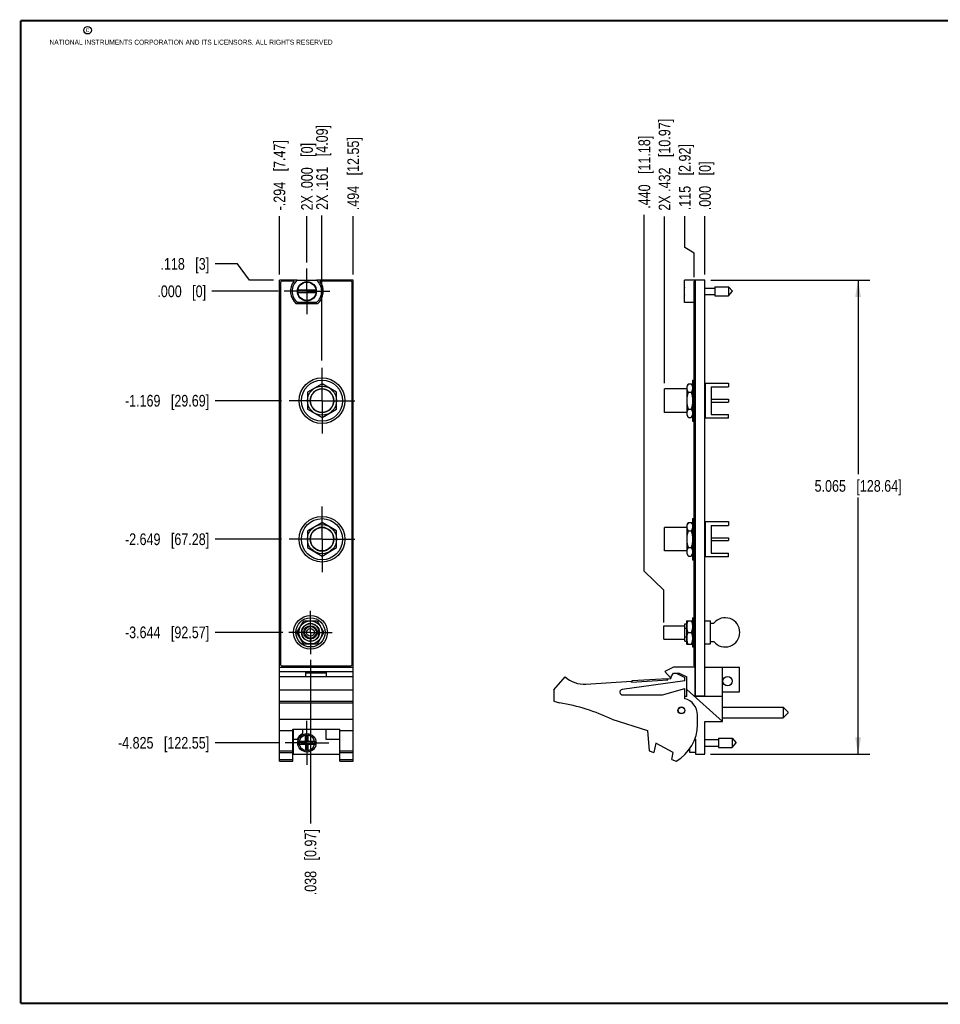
# Model space of a CAD drawing. Header units: inches. Extents: x 0.2 to 16.8, y 0.2 to 10.8.
# Tile 1 of 8: x 0.2 to 10.1, y 0.2 to 10.8. Entities that reach past the tile are written whole.
import ezdxf

# ---------------------------------------------------------------- set-up
doc = ezdxf.new("R2010")
doc.units = ezdxf.units.IN
doc.header["$LTSCALE"] = 0.935
doc.header["$MEASUREMENT"] = 0
doc.linetypes.add('CENTER', pattern=[0.6, 0.375, -0.075, 0.075, -0.075])
doc.layers.get('0').update_dxf_attribs({"linetype": 'CONTINUOUS'})
doc.layers.add('DEFAULT_1', color=7, linetype='CENTER')
doc.layers.add('DIMENSIONS', color=7, linetype='CONTINUOUS')
doc.styles.get("Standard").update_dxf_attribs({"font": 'txt', "width": 0.8})
doc.dimstyles.new('DIMSTYLE_1', dxfattribs={"dimtxt": 0.125, "dimasz": 0.18, "dimexe": 0.18, "dimexo": 0.0625, "dimgap": 0.09, "dimtad": 0, "dimtih": 1, "dimtoh": 1, "dimdec": 3, "dimzin": 4, "dimdsep": 46, "dimtxsty": 'STANDARD', "dimblk": '_FILLED', "dimblk1": '_FILLED', "dimblk2": '_FILLED', "dimcen": 0.09, "dimadec": 0, "dimazin": 0, "dimtp": 0.005, "dimtm": 0.005, "dimtfac": 1, "dimtdec": 3, "dimtofl": 0, "dimtmove": 0, "dimatfit": 3, "dimldrblk": '_FILLED', "dimfxl": 1, "dimtolj": 1, "dimtzin": 4, "dimarcsym": 0})
doc.dimstyles.new('DIMSTYLE_2', dxfattribs={"dimtxt": 0.125, "dimasz": 0.18, "dimexe": 0.18, "dimexo": 0.0625, "dimgap": 0.09, "dimtad": 0, "dimtih": 1, "dimtoh": 1, "dimdec": 3, "dimzin": 4, "dimdsep": 46, "dimtxsty": 'STANDARD', "dimblk": '_FILLED', "dimblk1": '_FILLED', "dimblk2": '_FILLED', "dimcen": 0.09, "dimadec": 0, "dimazin": 0, "dimtp": 0.005, "dimtm": 0.005, "dimtfac": 1, "dimtdec": 3, "dimtofl": 0, "dimtmove": 0, "dimatfit": 3, "dimldrblk": '_FILLED', "dimfxl": 1, "dimtolj": 1, "dimtzin": 4, "dimarcsym": 0})

# ---------------------------------------------------------------- blocks, each defined once
blk = doc.blocks.new('*D0')
at = {"layer": 'DIMENSIONS', "color": 2, "linetype": 'CONTINUOUS'}
blk.add_line((3.038, 6.698), (2.327, 6.698), dxfattribs=at)
at = {"layer": 'DIMENSIONS', "color": 2, "linetype": 'CONTINUOUS', "insert": (2.264, 6.76), "char_height": 0.125, "width": 1.425, "attachment_point": 3, "line_spacing_factor": 0.9}
blk.add_mtext('-1.169{\\Ftxt.shx;\\W1.000000;\\H0.125000; }[29.69]', dxfattribs=at)
blk = doc.blocks.new('_FILLED')
at = {"color": 0, "linetype": 'BYBLOCK'}
blk.add_solid([(0, 0), (-1, 0.174), (-1, -0.174)], dxfattribs=at)
blk = doc.blocks.new('*D1')
at = {"layer": 'DIMENSIONS', "color": 2, "linetype": 'CONTINUOUS'}
blk.add_line((3.038, 5.218), (2.327, 5.218), dxfattribs=at)
at = {"layer": 'DIMENSIONS', "color": 2, "linetype": 'CONTINUOUS', "insert": (2.264, 5.28), "char_height": 0.125, "width": 1.425, "attachment_point": 3, "line_spacing_factor": 0.9}
blk.add_mtext('-2.649{\\Ftxt.shx;\\W1.000000;\\H0.125000; }[67.28]', dxfattribs=at)
blk = doc.blocks.new('*D2')
at = {"layer": 'DIMENSIONS', "color": 2, "linetype": 'CONTINUOUS'}
blk.add_line((3.052, 4.222), (2.327, 4.222), dxfattribs=at)
at = {"layer": 'DIMENSIONS', "color": 2, "linetype": 'CONTINUOUS', "insert": (2.264, 4.285), "char_height": 0.125, "width": 1.425, "attachment_point": 3, "line_spacing_factor": 0.9}
blk.add_mtext('-3.644{\\Ftxt.shx;\\W1.000000;\\H0.125000; }[92.57]', dxfattribs=at)
blk = doc.blocks.new('*D3')
at = {"layer": 'DIMENSIONS', "color": 2, "linetype": 'CONTINUOUS'}
blk.add_line((3.012, 3.042), (2.327, 3.042), dxfattribs=at)
at = {"layer": 'DIMENSIONS', "color": 2, "linetype": 'CONTINUOUS', "insert": (2.264, 3.105), "char_height": 0.125, "width": 1.525, "attachment_point": 3, "line_spacing_factor": 0.9}
blk.add_mtext('-4.825{\\Ftxt.shx;\\W1.000000;\\H0.125000; }[122.55]', dxfattribs=at)
blk = doc.blocks.new('*D4')
at = {"layer": 'DIMENSIONS', "color": 2, "linetype": 'CONTINUOUS'}
for p, q in [((2.567, 8.16), (2.327, 8.16)), ((2.696, 7.985), (2.567, 8.16)), ((2.952, 7.985), (2.696, 7.985))]:
    blk.add_line(p, q, dxfattribs=at)
at = {"layer": 'DIMENSIONS', "color": 2, "linetype": 'CONTINUOUS', "insert": (2.264, 8.222), "char_height": 0.125, "width": 0.825, "attachment_point": 3, "line_spacing_factor": 0.9}
blk.add_mtext('.118{\\Ftxt.shx;\\W1.000000;\\H0.125000; }[3]', dxfattribs=at)
blk = doc.blocks.new('*D5')
at = {"layer": 'DIMENSIONS', "color": 2, "linetype": 'CONTINUOUS'}
blk.add_line((3.002, 7.867), (2.293, 7.867), dxfattribs=at)
at = {"layer": 'DIMENSIONS', "color": 2, "linetype": 'CONTINUOUS', "insert": (2.231, 7.929), "char_height": 0.125, "width": 0.825, "attachment_point": 3, "line_spacing_factor": 0.9}
blk.add_mtext('.000{\\Ftxt.shx;\\W1.000000;\\H0.125000; }[0]', dxfattribs=at)
blk = doc.blocks.new('*D6')
at = {"layer": 'DIMENSIONS', "color": 2, "linetype": 'CONTINUOUS'}
blk.add_line((3.014, 8.047), (3.014, 8.669), dxfattribs=at)
at = {"layer": 'DIMENSIONS', "color": 2, "linetype": 'CONTINUOUS', "insert": (2.952, 8.731), "char_height": 0.125, "width": 1.225, "attachment_point": 1, "rotation": 90, "line_spacing_factor": 0.9}
blk.add_mtext('-.294{\\Ftxt.shx;\\W1.000000;\\H0.125000; }[7.47]', dxfattribs=at)
blk = doc.blocks.new('*D7')
at = {"layer": 'DIMENSIONS', "color": 2, "linetype": 'CONTINUOUS'}
blk.add_line((3.802, 8.047), (3.802, 8.671), dxfattribs=at)
at = {"layer": 'DIMENSIONS', "color": 2, "linetype": 'CONTINUOUS', "insert": (3.74, 8.733), "char_height": 0.125, "width": 1.225, "attachment_point": 1, "rotation": 90, "line_spacing_factor": 0.9}
blk.add_mtext('.494{\\Ftxt.shx;\\W1.000000;\\H0.125000; }[12.55]', dxfattribs=at)
blk = doc.blocks.new('*D8')
at = {"layer": 'DIMENSIONS', "color": 2, "linetype": 'CONTINUOUS'}
blk.add_line((3.469, 7.129), (3.469, 8.675), dxfattribs=at)
at = {"layer": 'DIMENSIONS', "color": 2, "linetype": 'CONTINUOUS', "insert": (3.407, 8.737), "char_height": 0.125, "width": 1.425, "attachment_point": 1, "rotation": 90, "line_spacing_factor": 0.9}
blk.add_mtext('2X .161{\\Ftxt.shx;\\W1.000000;\\H0.125000; }[4.09]', dxfattribs=at)
blk = doc.blocks.new('*D9')
at = {"layer": 'DIMENSIONS', "color": 2, "linetype": 'CONTINUOUS'}
blk.add_line((3.346, 3.928), (3.346, 2.182), dxfattribs=at)
at = {"layer": 'DIMENSIONS', "color": 2, "linetype": 'CONTINUOUS', "insert": (3.284, 2.12), "char_height": 0.125, "width": 1.125, "attachment_point": 3, "rotation": 90, "line_spacing_factor": 0.9}
blk.add_mtext('.038{\\Ftxt.shx;\\W1.000000;\\H0.125000; }[0.97]', dxfattribs=at)
blk = doc.blocks.new('*D10')
at = {"layer": 'DIMENSIONS', "color": 2, "linetype": 'CONTINUOUS'}
blk.add_line((3.308, 8.173), (3.308, 8.669), dxfattribs=at)
at = {"layer": 'DIMENSIONS', "color": 2, "linetype": 'CONTINUOUS', "insert": (3.246, 8.731), "char_height": 0.125, "width": 1.125, "attachment_point": 1, "rotation": 90, "line_spacing_factor": 0.9}
blk.add_mtext('2X .000{\\Ftxt.shx;\\W1.000000;\\H0.125000; }[0]', dxfattribs=at)
blk = doc.blocks.new('*D11')
at = {"layer": 'DIMENSIONS', "color": 2, "linetype": 'CONTINUOUS'}
for p, q in [((7.623, 7.985), (9.321, 7.985)), ((9.196, 7.985), (9.196, 5.912)), ((9.196, 2.92), (9.196, 5.662)), ((7.621, 2.92), (9.321, 2.92))]:
    blk.add_line(p, q, dxfattribs=at)
at = {"layer": 'DIMENSIONS', "color": 2, "linetype": 'CONTINUOUS', "xscale": 0.18, "yscale": 0.18, "zscale": 0.18}
for p, rotation in [((9.196, 7.985), 90), ((9.196, 2.92), 270)]:
    blk.add_blockref('_FILLED', p, dxfattribs=dict(at, rotation=rotation))
at = {"layer": 'DIMENSIONS', "color": 2, "linetype": 'CONTINUOUS', "insert": (9.196, 5.85), "char_height": 0.125, "width": 1.425, "attachment_point": 2, "line_spacing_factor": 0.9}
blk.add_mtext('5.065{\\Ftxt.shx;\\W1.000000;\\H0.125000; }[128.64]', dxfattribs=at)
blk = doc.blocks.new('*D12')
at = {"layer": 'DIMENSIONS', "color": 2, "linetype": 'CONTINUOUS'}
for p, q in [((7.344, 8.334), (7.344, 8.67)), ((7.445, 8.273), (7.344, 8.334)), ((7.445, 8.017), (7.445, 8.273))]:
    blk.add_line(p, q, dxfattribs=at)
at = {"layer": 'DIMENSIONS', "color": 2, "linetype": 'CONTINUOUS', "insert": (7.282, 8.733), "char_height": 0.125, "width": 1.125, "attachment_point": 1, "rotation": 90, "line_spacing_factor": 0.9}
blk.add_mtext('.115{\\Ftxt.shx;\\W1.000000;\\H0.125000; }[2.92]', dxfattribs=at)
blk = doc.blocks.new('*D13')
at = {"layer": 'DIMENSIONS', "color": 2, "linetype": 'CONTINUOUS'}
blk.add_line((7.128, 6.885), (7.128, 8.665), dxfattribs=at)
at = {"layer": 'DIMENSIONS', "color": 2, "linetype": 'CONTINUOUS', "insert": (7.066, 8.728), "char_height": 0.125, "width": 1.525, "attachment_point": 1, "rotation": 90, "line_spacing_factor": 0.9}
blk.add_mtext('2X .432{\\Ftxt.shx;\\W1.000000;\\H0.125000; }[10.97]', dxfattribs=at)
blk = doc.blocks.new('*D14')
at = {"layer": 'DIMENSIONS', "color": 2, "linetype": 'CONTINUOUS'}
for p, q in [((6.912, 4.876), (6.912, 8.685)), ((7.12, 4.675), (6.912, 4.876)), ((7.12, 4.328), (7.12, 4.675))]:
    blk.add_line(p, q, dxfattribs=at)
at = {"layer": 'DIMENSIONS', "color": 2, "linetype": 'CONTINUOUS', "insert": (6.85, 8.748), "char_height": 0.125, "width": 1.225, "attachment_point": 1, "rotation": 90, "line_spacing_factor": 0.9}
blk.add_mtext('.440{\\Ftxt.shx;\\W1.000000;\\H0.125000; }[11.18]', dxfattribs=at)
blk = doc.blocks.new('*D15')
at = {"layer": 'DIMENSIONS', "color": 2, "linetype": 'CONTINUOUS'}
blk.add_line((7.56, 8.047), (7.56, 8.67), dxfattribs=at)
at = {"layer": 'DIMENSIONS', "color": 2, "linetype": 'CONTINUOUS', "insert": (7.498, 8.733), "char_height": 0.125, "width": 0.825, "attachment_point": 1, "rotation": 90, "line_spacing_factor": 0.9}
blk.add_mtext('.000{\\Ftxt.shx;\\W1.000000;\\H0.125000; }[0]', dxfattribs=at)

msp = doc.modelspace()

# ---------------------------------------------------------------- linework, layer by layer
at = {"color": 7, "linetype": 'CONTINUOUS'}
for p, q in [((3.0143, 2.847), (3.0143, 7.9847)), ((3.2045, 7.9847), (3.0143, 7.9847)), ((3.0243, 7.9547), (3.0243, 3.8847)), ((3.1706, 7.9747), (3.0443, 7.9747)), ((3.2045, 7.9852), (3.412, 7.9852)), ((3.8023, 7.9847), (3.412, 7.9847)), ((3.7723, 7.9747), (3.446, 7.9747)), ((3.7923, 3.8847), (3.7923, 7.9547)), ((3.8023, 2.847), (3.8023, 7.9847)), ((7.3404, 7.7482), (7.3404, 7.9852)), ((7.4604, 7.9852), (7.3404, 7.9852)), ((7.4454, 3.8647), (7.4454, 7.9747)), ((7.4604, 7.9747), (7.4454, 7.9747)), ((7.4604, 7.9547), (7.4454, 7.9547)), ((7.4604, 3.5417), (7.4604, 7.9847)), ((7.5604, 7.9847), (7.4604, 7.9847)), ((7.5604, 3.539), (7.5604, 7.9847)), ((7.5604, 7.9018), (7.6641, 7.9018)), ((7.6641, 7.9159), (7.6641, 7.8175)), ((7.6641, 7.9159), (7.8122, 7.9159)), ((7.8122, 7.9159), (7.8122, 7.8175)), ((7.8122, 7.9159), (7.8535, 7.8667)), ((3.4053, 7.8805), (3.2112, 7.8805)), ((3.2112, 7.8529), (3.4053, 7.8529)), ((7.3404, 7.8805), (7.338, 7.8805)), ((7.338, 7.8529), (7.3404, 7.8529)), ((7.5604, 7.8317), (7.6641, 7.8317)), ((7.6641, 7.8175), (7.8122, 7.8175)), ((7.8122, 7.8175), (7.8535, 7.8667)), ((3.422, 7.7337), (3.1946, 7.7337)), ((3.412, 7.7482), (3.2045, 7.7482)), ((7.4454, 7.7482), (7.3404, 7.7482)), ((3.4693, 6.878), (3.3133, 6.788)), ((3.6253, 6.788), (3.4693, 6.878)), ((7.3826, 6.878), (7.3684, 6.8534)), ((7.3684, 6.5424), (7.3684, 6.8534)), ((7.3826, 6.878), (7.4142, 6.878)), ((7.4142, 6.878), (7.4284, 6.8534)), ((7.4284, 6.9179), (7.4284, 6.4779)), ((7.4284, 6.9179), (7.4454, 6.9179)), ((7.5634, 6.8854), (7.5634, 6.5104)), ((7.5634, 6.8854), (7.8124, 6.8854)), ((7.6254, 6.8454), (7.6254, 6.5504)), ((7.6254, 6.8454), (7.8124, 6.8454)), ((7.8124, 6.8854), (7.8124, 6.8454)), ((3.3133, 6.788), (3.3133, 6.6078)), ((3.6253, 6.6078), (3.6253, 6.788)), ((7.1284, 6.5729), (7.1284, 6.8229)), ((7.3684, 6.8229), (7.1284, 6.8229)), ((7.3826, 6.788), (7.4142, 6.788)), ((7.5634, 6.7979), (7.5604, 6.7979)), ((7.6254, 6.7129), (7.8124, 6.7129)), ((7.6254, 6.6829), (7.8124, 6.6829)), ((7.8124, 6.7129), (7.8124, 6.6829)), ((3.3133, 6.6078), (3.4693, 6.5178)), ((3.4693, 6.5178), (3.6253, 6.6078)), ((7.3684, 6.5729), (7.1284, 6.5729)), ((7.3826, 6.5178), (7.3684, 6.5424)), ((7.3826, 6.6078), (7.4142, 6.6078)), ((7.4142, 6.5178), (7.4284, 6.5424)), ((7.5634, 6.5979), (7.5604, 6.5979)), ((7.6254, 6.5504), (7.8124, 6.5504)), ((7.8124, 6.5104), (7.8124, 6.5504)), ((7.3826, 6.5178), (7.4142, 6.5178)), ((7.4284, 6.4779), (7.4454, 6.4779)), ((7.8124, 6.5104), (7.5634, 6.5104)), ((3.4693, 5.398), (3.3133, 5.308)), ((3.6253, 5.308), (3.4693, 5.398)), ((7.3826, 5.398), (7.3684, 5.3734)), ((7.3684, 5.0624), (7.3684, 5.3734)), ((7.3826, 5.398), (7.4142, 5.398)), ((7.4142, 5.398), (7.4284, 5.3734)), ((7.4284, 5.4379), (7.4454, 5.4379)), ((7.4284, 5.4379), (7.4284, 4.9979)), ((7.5634, 5.4054), (7.8124, 5.4054)), ((7.5634, 5.4054), (7.5634, 5.0304)), ((7.6254, 5.3654), (7.8124, 5.3654)), ((7.6254, 5.3654), (7.6254, 5.0704)), ((7.8124, 5.4054), (7.8124, 5.3654)), ((3.3133, 5.308), (3.3133, 5.1278)), ((3.6253, 5.1278), (3.6253, 5.308)), ((7.1284, 5.0929), (7.1284, 5.3429)), ((7.3684, 5.3429), (7.1284, 5.3429)), ((7.3826, 5.308), (7.4142, 5.308)), ((7.5634, 5.3179), (7.5604, 5.3179)), ((7.6254, 5.2329), (7.8124, 5.2329)), ((7.6254, 5.2029), (7.8124, 5.2029)), ((7.8124, 5.2329), (7.8124, 5.2029)), ((3.3133, 5.1278), (3.4693, 5.0378)), ((3.4693, 5.0378), (3.6253, 5.1278)), ((7.3684, 5.0929), (7.1284, 5.0929)), ((7.3826, 5.0378), (7.3684, 5.0624)), ((7.3826, 5.1278), (7.4142, 5.1278)), ((7.4142, 5.0378), (7.4284, 5.0624)), ((7.5634, 5.1179), (7.5604, 5.1179)), ((7.6254, 5.0704), (7.8124, 5.0704)), ((7.8124, 5.0304), (7.8124, 5.0704)), ((7.3826, 5.0378), (7.4142, 5.0378)), ((7.4284, 4.9979), (7.4454, 4.9979)), ((7.8124, 5.0304), (7.5634, 5.0304)), ((3.202, 4.2224), (3.2741, 4.3474)), ((3.2741, 4.3474), (3.4185, 4.3474)), ((3.4185, 4.3474), (3.4906, 4.2224)), ((7.3454, 4.3154), (7.3644, 4.3154)), ((7.3454, 4.1294), (7.3454, 4.3154)), ((7.3644, 4.3464), (7.365, 4.3474)), ((7.3644, 4.3464), (7.3644, 4.0984)), ((7.365, 4.3474), (7.4268, 4.3474)), ((7.4268, 4.3474), (7.4274, 4.3464)), ((7.4274, 4.3784), (7.4454, 4.3784)), ((7.4274, 4.3784), (7.4274, 4.0664)), ((7.5604, 4.3464), (7.6199, 4.3464)), ((7.6199, 4.0984), (7.6199, 4.3464)), ((7.6199, 4.3214), (7.6553, 4.3214)), ((3.2741, 4.0974), (3.202, 4.2224)), ((3.4906, 4.2224), (3.4185, 4.0974)), ((3.4268, 4.269), (3.4268, 4.1758)), ((7.1204, 4.2939), (7.3454, 4.2939)), ((7.1204, 4.1509), (7.1204, 4.2939)), ((7.3454, 4.269), (7.3644, 4.269)), ((7.3761, 4.2224), (7.4156, 4.2224)), ((7.1204, 4.1509), (7.3454, 4.1509)), ((7.3454, 4.1758), (7.3644, 4.1758)), ((7.3454, 4.1294), (7.3644, 4.1294)), ((7.6199, 4.1234), (7.6553, 4.1234)), ((3.4185, 4.0974), (3.2741, 4.0974)), ((7.3644, 4.0984), (7.365, 4.0974)), ((7.365, 4.0974), (7.4268, 4.0974)), ((7.4268, 4.0974), (7.4274, 4.0984)), ((7.4274, 4.0664), (7.4454, 4.0664)), ((7.5604, 4.0984), (7.6199, 4.0984)), ((3.0143, 3.849), (3.8023, 3.849)), ((3.0143, 3.806), (3.8023, 3.806)), ((3.0443, 3.8647), (3.7723, 3.8647)), ((3.2983, 3.796), (3.5183, 3.796)), ((3.2983, 3.749), (3.2983, 3.796)), ((3.2983, 3.789), (3.5183, 3.789)), ((3.5183, 3.749), (3.5183, 3.796)), ((7.2254, 3.849), (7.1304, 3.806)), ((7.1304, 3.806), (7.1904, 3.736)), ((7.4554, 3.849), (7.2254, 3.849)), ((7.4604, 3.8847), (7.4454, 3.8847)), ((7.4604, 3.8647), (7.4454, 3.8647)), ((7.4554, 3.539), (7.4554, 3.849)), ((7.5604, 3.849), (7.9304, 3.849)), ((7.7464, 3.27), (7.7464, 3.849)), ((7.9304, 3.586), (7.9304, 3.849)), ((3.8023, 3.749), (3.0143, 3.749)), ((5.9454, 3.609), (6.0654, 3.749)), ((6.2889, 3.6696), (6.7743, 3.7014)), ((7.3454, 3.704), (6.6764, 3.6137)), ((6.7749, 3.6914), (6.7743, 3.7014)), ((6.7749, 3.6914), (7.1641, 3.7169)), ((6.7814, 3.7069), (7.1556, 3.7314)), ((6.7824, 3.6919), (6.7814, 3.7069)), ((7.1566, 3.7164), (7.1556, 3.7314)), ((7.1634, 3.7269), (7.1954, 3.729)), ((7.1641, 3.7169), (7.1634, 3.7269)), ((7.1904, 3.736), (7.2235, 3.786)), ((7.1954, 3.7435), (7.1954, 3.729)), ((7.2235, 3.786), (7.2835, 3.786)), ((7.2514, 3.786), (7.3454, 3.739)), ((7.2835, 3.786), (7.3654, 3.749)), ((7.3454, 3.704), (7.3454, 3.739)), ((7.3654, 3.539), (7.3654, 3.749)), ((3.0143, 3.609), (3.8023, 3.609)), ((5.9454, 3.609), (5.9454, 3.489)), ((7.1054, 3.554), (7.3454, 3.624)), ((7.3454, 3.514), (7.3454, 3.624)), ((7.7464, 3.27), (7.3654, 3.6106)), ((7.7464, 3.586), (7.9304, 3.586)), ((3.0143, 3.489), (3.8023, 3.489)), ((5.9454, 3.489), (6.0074, 3.4695)), ((6.6804, 3.554), (7.1054, 3.554)), ((7.3654, 3.539), (7.3454, 3.539)), ((7.7464, 3.539), (7.4554, 3.539)), ((7.5604, 3.5417), (7.4604, 3.5417)), ((3.0143, 3.4695), (3.8023, 3.4695)), ((7.7464, 3.4238), (8.3964, 3.4238)), ((8.3964, 3.4238), (8.4464, 3.3738)), ((8.3964, 3.4238), (8.3964, 3.3088)), ((8.4464, 3.3738), (8.4464, 3.3588)), ((3.0143, 3.2937), (3.8023, 3.2937)), ((6.5654, 3.2937), (6.9454, 3.174)), ((7.4804, 3.239), (7.4804, 3.3397)), ((7.5584, 3.27), (7.7464, 3.27)), ((7.5584, 2.92), (7.5584, 3.27)), ((7.7464, 3.3088), (8.3964, 3.3088)), ((8.3964, 3.3088), (8.4464, 3.3588)), ((3.0143, 3.174), (3.1563, 3.174)), ((3.1563, 3.1893), (3.6603, 3.1893)), ((3.1563, 2.847), (3.1563, 3.1893)), ((3.1623, 3.1893), (3.1623, 2.92)), ((3.2593, 3.1893), (3.2593, 3.1394)), ((3.5093, 3.1893), (3.5093, 3.08)), ((3.6603, 2.847), (3.6603, 3.1893)), ((3.6603, 3.174), (3.8023, 3.174)), ((6.9454, 3.174), (6.9654, 2.957)), ((3.1623, 3.08), (3.2061, 3.08)), ((3.4053, 3.0558), (3.2112, 3.0558)), ((3.2512, 3.0282), (3.2512, 3.0558)), ((3.2945, 3.0537), (3.2945, 3.1241)), ((3.3221, 3.0537), (3.3221, 3.1241)), ((3.3654, 3.0558), (3.3654, 3.0282)), ((3.5093, 3.08), (3.6603, 3.08)), ((7.4526, 3.0865), (7.4604, 3.08)), ((7.4604, 3.08), (7.4604, 2.92)), ((7.5584, 3.077), (7.7041, 3.077)), ((7.7041, 3.0912), (7.8522, 3.0912)), ((7.7041, 3.0912), (7.7041, 2.9928)), ((7.8522, 3.0912), (7.8935, 3.042)), ((7.8522, 3.0912), (7.8522, 2.9928)), ((3.0143, 2.957), (3.1563, 2.957)), ((3.2112, 3.0282), (3.4053, 3.0282)), ((3.3083, 3.042), (3.2512, 3.0282)), ((3.2945, 3.0303), (3.2966, 3.0303)), ((3.2945, 3.0303), (3.2945, 2.96)), ((3.3083, 3.042), (3.2966, 3.0303)), ((3.2966, 3.0303), (3.2966, 3.0282)), ((3.3083, 3.042), (3.305, 3.0282)), ((3.3083, 3.042), (3.32, 3.0303)), ((3.3083, 3.042), (3.3116, 3.0282)), ((3.3221, 3.0303), (3.32, 3.0303)), ((3.32, 3.0282), (3.32, 3.0303)), ((3.3221, 2.96), (3.3221, 3.0303)), ((3.6603, 2.957), (3.8023, 2.957)), ((6.9654, 2.957), (7.0154, 2.9378)), ((7.0354, 3.0378), (7.0154, 2.9378)), ((7.2193, 2.9378), (7.0354, 3.0378)), ((7.389, 2.96), (7.389, 2.9688)), ((7.3935, 2.9744), (7.3935, 2.944)), ((7.5584, 3.007), (7.7041, 3.007)), ((7.7041, 2.9928), (7.8522, 2.9928)), ((7.8522, 2.9928), (7.8935, 3.042)), ((3.0143, 2.9378), (3.1563, 2.9378)), ((3.0143, 2.8649), (3.1563, 2.8649)), ((3.0143, 2.847), (3.1563, 2.847)), ((3.1623, 2.92), (3.6603, 2.92)), ((3.6603, 2.9378), (3.8023, 2.9378)), ((3.6603, 2.8649), (3.8023, 2.8649)), ((3.6603, 2.847), (3.8023, 2.847)), ((7.2048, 2.8649), (7.2193, 2.9378)), ((7.2048, 2.8649), (7.2514, 2.847)), ((7.3935, 2.944), (7.4604, 2.944)), ((7.4604, 2.92), (7.5584, 2.92))]:
    msp.add_line(p, q, dxfattribs=at)
at = {"color": 7, "linetype": 'CONTINUOUS', "const_width": 0.02}
for points in [[(0.25, 10.7586), (0.25, 0.2586)], [(16.75, 10.7586), (0.25, 10.7586)], [(0.25, 0.2586), (16.75, 0.2586)]]:
    msp.add_lwpolyline(points, dxfattribs=at)
at = {"color": 2, "linetype": 'CONTINUOUS'}
msp.add_circle((0.9659, 10.6562), 0.0403, dxfattribs=at)
at = {"color": 7, "linetype": 'CONTINUOUS'}
for centre, radius in [((3.3083, 7.8667), 0.1025), ((3.3083, 7.8667), 0.098), ((3.4693, 6.6979), 0.244), ((3.4693, 6.6979), 0.22), ((3.4693, 6.6979), 0.1555), ((3.4693, 6.6979), 0.125), ((3.4693, 5.2179), 0.244), ((3.4693, 5.2179), 0.22), ((3.4693, 5.2179), 0.1555), ((3.4693, 5.2179), 0.125), ((3.3463, 4.2224), 0.18), ((3.3463, 4.2224), 0.156), ((3.3463, 4.2224), 0.124), ((3.3463, 4.2224), 0.095), ((3.3463, 4.2224), 0.0715), ((3.3463, 4.2224), 0.0625), ((3.3463, 4.2224), 0.041), ((7.8014, 3.7014), 0.0492), ((7.3084, 3.389), 0.0365), ((7.3084, 3.389), 0.035), ((3.3083, 3.042), 0.098)]:
    msp.add_circle(centre, radius, dxfattribs=at)
for centre, radius, start, end in [((3.0443, 7.9547), 0.02, 90, 180), ((3.3083, 7.8667), 0.175, 141.89221, 229.4642), ((3.3083, 7.8667), 0.1575, 131.20295, 228.79705), ((3.3083, 7.8667), 0.1575, 311.20295, 48.79705), ((3.3083, 7.8667), 0.175, 310.5358, 38.10779), ((3.7723, 7.9547), 0.02, 0, 90), ((7.6507, 7.8667), 0.313, 172.62908, 177.46732), ((7.6507, 7.8667), 0.313, 182.53268, 187.37092), ((3.4693, 6.6979), 0.126, 270, 269.96731), ((3.4693, 5.2179), 0.126, 270, 269.96731), ((3.3463, 4.2224), 0.093, 30.0497, 329.9503), ((7.7761, 4.2224), 0.1562, 219.33702, 140.66298), ((3.0443, 3.8847), 0.02, 180, 270), ((3.7723, 3.8847), 0.02, 270, 360), ((6.2693, 3.969), 0.3, 227.16657, 273.74672), ((6.6804, 3.584), 0.03, 97.68448, 270), ((7.3004, 3.3397), 0.18, 0, 75.52249), ((5.684, 1.4695), 2.026, 64.21446, 80.81669), ((7.0304, 3.239), 0.45, 299.41364, 360), ((3.3083, 3.042), 0.109, 116.71426, 159.59683), ((7.6907, 3.042), 0.313, 193.95895, 198.25234), ((7.6907, 3.042), 0.3127, 193.92375, 195.21193)]:
    msp.add_arc(centre, radius, start, end, dxfattribs=at)
at = {"color": 9, "linetype": 'CONTINUOUS'}
for radius, start, end in [(0.0947, 171.73321, 188.369), (0.0832, 99.53359, 260.46641), (0.0832, 279.53359, 80.46641), (0.0947, 351.631, 8.26313)]:
    msp.add_arc((3.3083, 3.042), radius, start, end, dxfattribs=at)
at = {"color": 7, "linetype": 'CONTINUOUS'}
for points, knots in [([(7.3826, 6.788), (7.3816, 6.7898), (7.3795, 6.7934), (7.3768, 6.799), (7.3744, 6.8046), (7.3724, 6.8102), (7.3707, 6.8159), (7.3698, 6.8206), (7.3692, 6.8244), (7.3688, 6.8282), (7.3686, 6.833), (7.3688, 6.8378), (7.3692, 6.8416), (7.3698, 6.8454), (7.3707, 6.8501), (7.3724, 6.8558), (7.3744, 6.8614), (7.3768, 6.867), (7.3795, 6.8726), (7.3816, 6.8762), (7.3826, 6.878)], [0, 0, 0, 0, 0.0659348, 0.1307786, 0.1945181, 0.2571881, 0.3188795, 0.3797504, 0.4099521, 0.4400383, 0.5, 0.5599617, 0.5900479, 0.6202496, 0.6811205, 0.7428119, 0.8054819, 0.8692214, 0.9340652, 1, 1, 1, 1]), ([(7.4142, 6.878), (7.4152, 6.8762), (7.4172, 6.8726), (7.42, 6.867), (7.4224, 6.8614), (7.4244, 6.8558), (7.426, 6.8501), (7.427, 6.8454), (7.4276, 6.8416), (7.428, 6.8378), (7.4282, 6.833), (7.428, 6.8282), (7.4276, 6.8244), (7.427, 6.8206), (7.426, 6.8159), (7.4244, 6.8102), (7.4224, 6.8046), (7.42, 6.799), (7.4172, 6.7934), (7.4152, 6.7898), (7.4142, 6.788)], [0, 0, 0, 0, 0.0659348, 0.1307786, 0.1945181, 0.2571881, 0.3188795, 0.3797504, 0.4099521, 0.4400383, 0.5, 0.5599617, 0.5900479, 0.6202496, 0.6811205, 0.7428119, 0.8054819, 0.8692214, 0.9340652, 1, 1, 1, 1]), ([(7.3826, 6.6078), (7.3805, 6.6152), (7.3776, 6.6262), (7.3744, 6.6411), (7.3724, 6.6524), (7.371, 6.6618), (7.3701, 6.6694), (7.3696, 6.6751), (7.3692, 6.6808), (7.3688, 6.6884), (7.3686, 6.6979), (7.3688, 6.7074), (7.3692, 6.715), (7.3696, 6.7207), (7.3701, 6.7264), (7.371, 6.734), (7.3724, 6.7434), (7.3744, 6.7547), (7.3776, 6.7696), (7.3805, 6.7806), (7.3826, 6.788)], [0, 0, 0, 0, 0.1249862, 0.1874855, 0.2499859, 0.3124868, 0.3437394, 0.3749919, 0.4062444, 0.4374974, 0.5, 0.5625026, 0.5937556, 0.6250081, 0.6562606, 0.6875132, 0.7500141, 0.8125145, 0.8750138, 1, 1, 1, 1]), ([(7.4142, 6.788), (7.4163, 6.7806), (7.4192, 6.7696), (7.4224, 6.7547), (7.4244, 6.7434), (7.4258, 6.734), (7.4266, 6.7264), (7.4272, 6.7207), (7.4276, 6.715), (7.428, 6.7074), (7.4282, 6.6979), (7.428, 6.6884), (7.4276, 6.6808), (7.4272, 6.6751), (7.4266, 6.6694), (7.4258, 6.6618), (7.4244, 6.6524), (7.4224, 6.6411), (7.4192, 6.6262), (7.4163, 6.6152), (7.4142, 6.6078)], [0, 0, 0, 0, 0.1249862, 0.1874855, 0.2499859, 0.3124868, 0.3437394, 0.3749919, 0.4062444, 0.4374974, 0.5, 0.5625026, 0.5937556, 0.6250081, 0.6562606, 0.6875132, 0.7500141, 0.8125145, 0.8750138, 1, 1, 1, 1]), ([(7.3826, 6.5178), (7.3816, 6.5196), (7.3795, 6.5232), (7.3768, 6.5288), (7.3744, 6.5344), (7.3724, 6.54), (7.3707, 6.5457), (7.3698, 6.5504), (7.3692, 6.5542), (7.3688, 6.558), (7.3686, 6.5628), (7.3688, 6.5676), (7.3692, 6.5714), (7.3698, 6.5752), (7.3707, 6.5799), (7.3724, 6.5856), (7.3744, 6.5912), (7.3768, 6.5968), (7.3795, 6.6024), (7.3816, 6.606), (7.3826, 6.6078)], [0, 0, 0, 0, 0.0659348, 0.1307786, 0.1945181, 0.2571881, 0.3188795, 0.3797504, 0.4099521, 0.4400383, 0.5, 0.5599617, 0.5900479, 0.6202496, 0.6811205, 0.7428119, 0.8054819, 0.8692214, 0.9340652, 1, 1, 1, 1]), ([(7.4142, 6.6078), (7.4152, 6.606), (7.4172, 6.6024), (7.42, 6.5968), (7.4224, 6.5912), (7.4244, 6.5856), (7.426, 6.5799), (7.427, 6.5752), (7.4276, 6.5714), (7.428, 6.5676), (7.4282, 6.5628), (7.428, 6.558), (7.4276, 6.5542), (7.427, 6.5504), (7.426, 6.5457), (7.4244, 6.54), (7.4224, 6.5344), (7.42, 6.5288), (7.4172, 6.5232), (7.4152, 6.5196), (7.4142, 6.5178)], [0, 0, 0, 0, 0.0659348, 0.1307786, 0.1945181, 0.2571881, 0.3188795, 0.3797504, 0.4099521, 0.4400383, 0.5, 0.5599617, 0.5900479, 0.6202496, 0.6811205, 0.7428119, 0.8054819, 0.8692214, 0.9340652, 1, 1, 1, 1]), ([(7.3826, 5.308), (7.3816, 5.3098), (7.3795, 5.3134), (7.3768, 5.319), (7.3744, 5.3246), (7.3724, 5.3302), (7.3707, 5.3359), (7.3698, 5.3406), (7.3692, 5.3444), (7.3688, 5.3482), (7.3686, 5.353), (7.3688, 5.3578), (7.3692, 5.3616), (7.3698, 5.3654), (7.3707, 5.3701), (7.3724, 5.3758), (7.3744, 5.3814), (7.3768, 5.387), (7.3795, 5.3926), (7.3816, 5.3962), (7.3826, 5.398)], [0, 0, 0, 0, 0.0659348, 0.1307786, 0.1945181, 0.2571881, 0.3188795, 0.3797504, 0.4099521, 0.4400383, 0.5, 0.5599617, 0.5900479, 0.6202496, 0.6811205, 0.7428119, 0.8054819, 0.8692214, 0.9340652, 1, 1, 1, 1]), ([(7.4142, 5.398), (7.4152, 5.3962), (7.4172, 5.3926), (7.42, 5.387), (7.4224, 5.3814), (7.4244, 5.3758), (7.426, 5.3701), (7.427, 5.3654), (7.4276, 5.3616), (7.428, 5.3578), (7.4282, 5.353), (7.428, 5.3482), (7.4276, 5.3444), (7.427, 5.3406), (7.426, 5.3359), (7.4244, 5.3302), (7.4224, 5.3246), (7.42, 5.319), (7.4172, 5.3134), (7.4152, 5.3098), (7.4142, 5.308)], [0, 0, 0, 0, 0.0659348, 0.1307786, 0.1945181, 0.2571881, 0.3188795, 0.3797504, 0.4099521, 0.4400383, 0.5, 0.5599617, 0.5900479, 0.6202496, 0.6811205, 0.7428119, 0.8054819, 0.8692214, 0.9340652, 1, 1, 1, 1]), ([(7.3826, 5.1278), (7.3805, 5.1352), (7.3776, 5.1462), (7.3744, 5.1611), (7.3724, 5.1724), (7.371, 5.1818), (7.3701, 5.1894), (7.3696, 5.1951), (7.3692, 5.2008), (7.3688, 5.2084), (7.3686, 5.2179), (7.3688, 5.2274), (7.3692, 5.235), (7.3696, 5.2407), (7.3701, 5.2464), (7.371, 5.254), (7.3724, 5.2634), (7.3744, 5.2747), (7.3776, 5.2896), (7.3805, 5.3006), (7.3826, 5.308)], [0, 0, 0, 0, 0.1249862, 0.1874855, 0.2499859, 0.3124868, 0.3437394, 0.3749919, 0.4062444, 0.4374974, 0.5, 0.5625026, 0.5937556, 0.6250081, 0.6562606, 0.6875132, 0.7500141, 0.8125145, 0.8750138, 1, 1, 1, 1]), ([(7.4142, 5.308), (7.4163, 5.3006), (7.4192, 5.2896), (7.4224, 5.2747), (7.4244, 5.2634), (7.4258, 5.254), (7.4266, 5.2464), (7.4272, 5.2407), (7.4276, 5.235), (7.428, 5.2274), (7.4282, 5.2179), (7.428, 5.2084), (7.4276, 5.2008), (7.4272, 5.1951), (7.4266, 5.1894), (7.4258, 5.1818), (7.4244, 5.1724), (7.4224, 5.1611), (7.4192, 5.1462), (7.4163, 5.1352), (7.4142, 5.1278)], [0, 0, 0, 0, 0.1249862, 0.1874855, 0.2499859, 0.3124868, 0.3437394, 0.3749919, 0.4062444, 0.4374974, 0.5, 0.5625026, 0.5937556, 0.6250081, 0.6562606, 0.6875132, 0.7500141, 0.8125145, 0.8750138, 1, 1, 1, 1]), ([(7.3826, 5.0378), (7.3816, 5.0396), (7.3795, 5.0432), (7.3768, 5.0488), (7.3744, 5.0544), (7.3724, 5.06), (7.3707, 5.0657), (7.3698, 5.0704), (7.3692, 5.0742), (7.3688, 5.078), (7.3686, 5.0828), (7.3688, 5.0876), (7.3692, 5.0914), (7.3698, 5.0952), (7.3707, 5.0999), (7.3724, 5.1056), (7.3744, 5.1112), (7.3768, 5.1168), (7.3795, 5.1224), (7.3816, 5.126), (7.3826, 5.1278)], [0, 0, 0, 0, 0.0659348, 0.1307786, 0.1945181, 0.2571881, 0.3188795, 0.3797504, 0.4099521, 0.4400383, 0.5, 0.5599617, 0.5900479, 0.6202496, 0.6811205, 0.7428119, 0.8054819, 0.8692214, 0.9340652, 1, 1, 1, 1]), ([(7.4142, 5.1278), (7.4152, 5.126), (7.4172, 5.1224), (7.42, 5.1168), (7.4224, 5.1112), (7.4244, 5.1056), (7.426, 5.0999), (7.427, 5.0952), (7.4276, 5.0914), (7.428, 5.0876), (7.4282, 5.0828), (7.428, 5.078), (7.4276, 5.0742), (7.427, 5.0704), (7.426, 5.0657), (7.4244, 5.06), (7.4224, 5.0544), (7.42, 5.0488), (7.4172, 5.0432), (7.4152, 5.0396), (7.4142, 5.0378)], [0, 0, 0, 0, 0.0659348, 0.1307786, 0.1945181, 0.2571881, 0.3188795, 0.3797504, 0.4099521, 0.4400383, 0.5, 0.5599617, 0.5900479, 0.6202496, 0.6811205, 0.7428119, 0.8054819, 0.8692214, 0.9340652, 1, 1, 1, 1]), ([(7.3761, 4.3474), (7.3753, 4.3449), (7.3737, 4.3398), (7.3715, 4.3321), (7.3695, 4.3243), (7.3679, 4.3165), (7.3666, 4.3087), (7.3658, 4.3021), (7.3654, 4.2968), (7.3651, 4.2915), (7.3649, 4.2849), (7.3651, 4.2783), (7.3654, 4.273), (7.3658, 4.2677), (7.3666, 4.2612), (7.3679, 4.2533), (7.3695, 4.2455), (7.3715, 4.2377), (7.3737, 4.23), (7.3753, 4.2249), (7.3761, 4.2224)], [0, 0, 0, 0, 0.0629146, 0.1256954, 0.1883399, 0.2508562, 0.3132563, 0.3755608, 0.4066872, 0.4378006, 0.5, 0.5621994, 0.5933128, 0.6244392, 0.6867437, 0.7491438, 0.8116601, 0.8743046, 0.9370854, 1, 1, 1, 1]), ([(7.4156, 4.3474), (7.4165, 4.3449), (7.4181, 4.3398), (7.4203, 4.3321), (7.4222, 4.3243), (7.4238, 4.3165), (7.4251, 4.3087), (7.4259, 4.3021), (7.4264, 4.2968), (7.4267, 4.2915), (7.4269, 4.2849), (7.4267, 4.2783), (7.4264, 4.273), (7.4259, 4.2677), (7.4251, 4.2612), (7.4238, 4.2533), (7.4222, 4.2455), (7.4203, 4.2377), (7.4181, 4.23), (7.4165, 4.2249), (7.4156, 4.2224)], [0, 0, 0, 0, 0.0629146, 0.1256954, 0.1883399, 0.2508562, 0.3132563, 0.3755608, 0.4066872, 0.4378006, 0.5, 0.5621994, 0.5933128, 0.6244392, 0.6867437, 0.7491438, 0.8116601, 0.8743046, 0.9370854, 1, 1, 1, 1]), ([(7.3761, 4.2224), (7.3753, 4.2199), (7.3737, 4.2148), (7.3715, 4.2071), (7.3695, 4.1993), (7.3679, 4.1915), (7.3666, 4.1837), (7.3658, 4.1771), (7.3654, 4.1718), (7.3651, 4.1665), (7.3649, 4.1599), (7.3651, 4.1533), (7.3654, 4.148), (7.3658, 4.1427), (7.3666, 4.1362), (7.3679, 4.1283), (7.3695, 4.1205), (7.3715, 4.1127), (7.3737, 4.105), (7.3753, 4.0999), (7.3761, 4.0974)], [0, 0, 0, 0, 0.0629146, 0.1256954, 0.1883399, 0.2508562, 0.3132563, 0.3755608, 0.4066872, 0.4378006, 0.5, 0.5621994, 0.5933128, 0.6244392, 0.6867437, 0.7491438, 0.8116601, 0.8743046, 0.9370854, 1, 1, 1, 1]), ([(7.4156, 4.2224), (7.4165, 4.2199), (7.4181, 4.2148), (7.4203, 4.2071), (7.4222, 4.1993), (7.4238, 4.1915), (7.4251, 4.1837), (7.4259, 4.1771), (7.4264, 4.1718), (7.4267, 4.1665), (7.4269, 4.1599), (7.4267, 4.1533), (7.4264, 4.148), (7.4259, 4.1427), (7.4251, 4.1362), (7.4238, 4.1283), (7.4222, 4.1205), (7.4203, 4.1127), (7.4181, 4.105), (7.4165, 4.0999), (7.4156, 4.0974)], [0, 0, 0, 0, 0.0629146, 0.1256954, 0.1883399, 0.2508562, 0.3132563, 0.3755608, 0.4066872, 0.4378006, 0.5, 0.5621994, 0.5933128, 0.6244392, 0.6867437, 0.7491438, 0.8116601, 0.8743046, 0.9370854, 1, 1, 1, 1])]:
    msp.add_open_spline(points, degree=3, knots=knots, dxfattribs=at)
at = {"layer": 'DEFAULT_1', "color": 7, "linetype": 'CENTER'}
for p, q in [((3.3083, 7.8667), (3.3083, 8.1102)), ((3.3083, 7.8667), (3.0648, 7.8667)), ((3.3083, 7.8667), (3.3083, 7.6232)), ((3.3083, 7.8667), (3.5518, 7.8667)), ((3.4693, 6.6979), (3.4693, 7.0669)), ((3.4693, 6.6979), (3.1003, 6.6979)), ((3.4693, 6.6979), (3.4693, 6.3289)), ((3.4693, 6.6979), (3.8383, 6.6979)), ((3.4693, 5.2179), (3.4693, 5.5869)), ((3.4693, 5.2179), (3.1003, 5.2179)), ((3.4693, 5.2179), (3.8383, 5.2179)), ((3.4693, 5.2179), (3.4693, 4.8489)), ((3.3463, 4.2224), (3.3463, 4.4539)), ((3.3463, 4.2224), (3.1148, 4.2224)), ((3.3463, 4.2224), (3.5778, 4.2224)), ((3.3463, 4.2224), (3.3463, 3.9909)), ((3.3083, 3.042), (3.3083, 3.276)), ((3.3083, 3.042), (3.0743, 3.042)), ((3.3083, 3.042), (3.5423, 3.042)), ((3.3083, 3.042), (3.3083, 2.808))]:
    msp.add_line(p, q, dxfattribs=at)

# ---------------------------------------------------------------- texts
at = {"color": 2, "linetype": 'CONTINUOUS', "char_height": 0.053, "attachment_point": 1, "line_spacing_factor": 0.9}
for s, insert, width in [('c', (0.946, 10.6893), 0.0424), ('NATIONAL INSTRUMENTS CORPORATION AND ITS LICENSORS. ALL RIGHTS RESERVED', (0.5583, 10.5546), 3.0104)]:
    msp.add_mtext(s, dxfattribs=dict(at, insert=insert, width=width))

# ---------------------------------------------------------------- dimensions: what is measured, and where the dimension line sits
at = {"layer": 'DIMENSIONS', "color": 2, "linetype": 'CONTINUOUS'}
for feature_location, offset, dtype, origin, text, picture, middle in [((7.1284, 6.8854), (0, 1.78), 1, (7.5604, 7.9847), '2X <>', '*D13', (7.1284, 9.4904)), ((3.4693, 7.1294), (0, 1.5453), 1, (3.3083, 8.1102), '2X <>', '*D8', (3.4693, 9.4497)), ((3.0143, 8.0472), (0, 0.6218), 1, (3.3083, 8.1102), '-<>', '*D6', (3.0143, 9.344)), ((3.3082891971, 8.1727126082), (0, 0.4962614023), 1, (3.3082891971, 8.1102126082), '2X <>', '*D10', (3.3082891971, 9.2939740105)), ((3.0118, 3.042), (-0.685, 0), 0, (3.0648, 7.8667), '-<>', '*D3', (1.2518, 3.042)), ((3.0378, 6.6979), (-0.711, 0), 0, (3.0648, 7.8667), '-<>', '*D0', (1.3018, 6.6979)), ((3.0378, 5.2179), (-0.711, 0), 0, (3.0648, 7.8667), '-<>', '*D1', (1.3018, 5.2179)), ((3.0523, 4.2224), (-0.7255, 0), 0, (3.0648, 7.8667), '-<>', '*D2', (1.3018, 4.2224))]:
    dim = msp.add_ordinate_dim(feature_location=feature_location, offset=offset, dtype=dtype, origin=origin, text=text, dimstyle='DIMSTYLE_1', dxfattribs=at)
    dim.commit()
    dim.dimension.update_dxf_attribs({"geometry": picture, "text_midpoint": middle})
for feature_location, offset, dtype, origin, picture, middle in [((3.8023, 8.0472), (0, 0.6234), 1, (3.3083, 8.1102), '*D7', (3.8023, 9.3456)), ((7.1204, 4.3281), (-0.2082, 4.3571), 0, (7.5604, 7.9847), '*D14', (6.9122, 9.3602)), ((7.4453806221, 8.0172126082), (-0.100943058, 0.6528440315), 0, (7.5603806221, 7.9847126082), '*D12', (7.3444375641, 9.2950566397)), ((7.5603806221, 8.0472126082), (0, 0.6228440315), 1, (7.5603806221, 7.9847126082), '*D15', (7.5603806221, 9.1450566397)), ((2.9518, 7.9847), (-0.625, 0.1749), 0, (3.0648, 7.8667), '*D4', (1.6018, 8.1597)), ((3.0022891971, 7.8667126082), (-0.7089880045, 0), 0, (3.0647891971, 7.8667126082), '*D5', (1.5683011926, 7.8667126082)), ((3.3463, 3.9284), (0, -1.7462), 1, (3.3083, 7.8667), '*D9', (3.4583, 1.3337))]:
    dim = msp.add_ordinate_dim(feature_location=feature_location, offset=offset, dtype=dtype, origin=origin, dimstyle='DIMSTYLE_1', dxfattribs=at)
    dim.commit()
    dim.dimension.update_dxf_attribs({"geometry": picture, "text_midpoint": middle})
dim = msp.add_linear_dim(base=(9.1964, 2.92), p1=(7.6229, 7.9847), p2=(7.6209, 2.92), angle=270, dimstyle='DIMSTYLE_2', dxfattribs=at)
dim.commit()
dim.dimension.update_dxf_attribs({"geometry": '*D11', "text_midpoint": (9.0464, 5.7872), "dimtype": 160})

doc.saveas('drawing.dxf')
